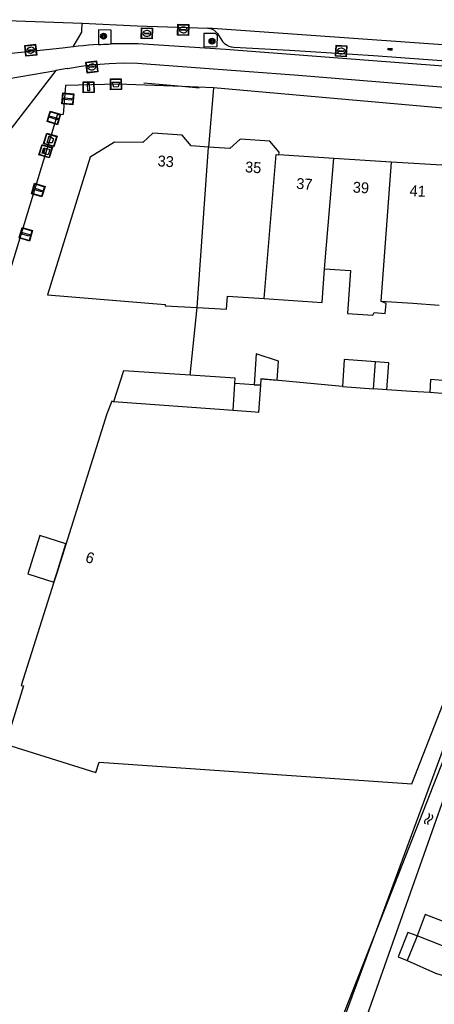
# Model space of a CAD drawing. Header units: metres. Extents: x 93870 to 95789, y 463036 to 464040.
# Tile 190 of 256: x 94926 to 94964, y 463271 to 463361. Entities that reach past the tile are written whole.
import ezdxf
from ezdxf.enums import TextEntityAlignment as Align

# ---------------------------------------------------------------- set-up
doc = ezdxf.new("R2010")
doc.units = ezdxf.units.M
doc.header["$LTSCALE"] = 25.4
for name, color, linetype in [('B_BEBOUWINGSGRENS_0', 1, 'Continuous'), ('B_LUIFEL_1', 200, 'Continuous'), ('B_TUSSENMUUR_0', 7, 'Continuous'), ('G_GRENS_ALGEMEEN_0', 7, 'Continuous'), ('K_DUIKER_LIJN_-1', 6, 'Continuous'), ('Q_BLOEMBAK_0', 93, 'Continuous'), ('Q_BOOM_0', 3, 'Continuous'), ('Q_CAI-KAST_0', 10, 'Continuous'), ('Q_INSPECTIE_OF_RIOOLPUT_0', 253, 'Continuous'), ('Q_KOLK_0', 254, 'Continuous'), ('Q_VLAGGENMAST_0', 191, 'Continuous'), ('S_GBKN_SYMBOOL_OV_GROOT_0', 7, 'Continuous'), ('S_GBKN_SYMBOOL_WATER_0', 7, 'Continuous'), ('T_MUUR_30CM_LIJN_0', 10, 'Continuous'), ('V_WEGGRENS_0', 7, 'Continuous'), ('W_WATERGRENS_0', 5, 'Continuous'), ('Z_GBKN_HUISNUMMER_0', 252, 'Continuous')]:
    doc.layers.add(name, color=color, linetype=linetype)
doc.layers.add('Q_PAAL_STEEN_0', color=7, linetype='Continuous', true_color=0xa97373)

# ---------------------------------------------------------------- blocks, each defined once
blk = doc.blocks.new('Q_BLOEMBAK')
for points in [[(-0.5, 0.5), (0.5, 0.5), (0.5, -0.5), (-0.5, -0.5)], [(-0.336, 0.197), (0.331, 0.197), (0.19, -0.251), (-0.196, -0.251)]]:
    blk.add_lwpolyline(points, close=True)
blk.add_lwpolyline([(-0.442, 0.464), (0.438, 0.464, -0.414214), (0.459, 0.442), (0.459, -0.437, -0.414214), (0.438, -0.459), (-0.442, -0.459, -0.414214), (-0.463, -0.437), (-0.463, 0.442), (-0.463, 0.444), (-0.463, 0.446), (-0.463, 0.448), (-0.462, 0.45), (-0.461, 0.451), (-0.46, 0.453), (-0.459, 0.455), (-0.458, 0.456), (-0.457, 0.457), (-0.456, 0.459), (-0.454, 0.46), (-0.453, 0.461), (-0.451, 0.462), (-0.449, 0.462), (-0.447, 0.463), (-0.446, 0.463), (-0.444, 0.464), (-0.442, 0.464)], format="xyb")
blk = doc.blocks.new('Q_CAI-KAST')
for points in [[(-0.5, 0.5), (0.5, 0.5), (0.5, -0.5), (-0.5, -0.5)], [(-0.262, 0.264), (0.25, 0.264), (0.25, 0.187), (-0.262, 0.187)], [(-0.262, 0.107), (0.25, 0.107), (0.25, -0.332), (-0.262, -0.332)]]:
    blk.add_lwpolyline(points, close=True)
blk.add_lwpolyline([(-0.442, 0.464), (0.438, 0.464, -0.414214), (0.459, 0.442), (0.459, -0.437, -0.414214), (0.438, -0.459), (-0.442, -0.459, -0.414214), (-0.463, -0.437), (-0.463, 0.442), (-0.463, 0.444), (-0.463, 0.446), (-0.463, 0.448), (-0.462, 0.45), (-0.461, 0.451), (-0.46, 0.453), (-0.459, 0.455), (-0.458, 0.456), (-0.457, 0.457), (-0.456, 0.459), (-0.454, 0.46), (-0.453, 0.461), (-0.451, 0.462), (-0.449, 0.462), (-0.447, 0.463), (-0.446, 0.463), (-0.444, 0.464), (-0.442, 0.464)], format="xyb")
blk.add_circle((-0.177, -0.034), 0.0354)
blk = doc.blocks.new('Q_VLAGGENMAST')
for points in [[(-0.5, 0.5), (0.5, 0.5), (0.5, -0.5), (-0.5, -0.5)], [(-0.08, 0.333), (0.071, 0.333), (0.071, -0.329), (-0.08, -0.329)]]:
    blk.add_lwpolyline(points, close=True)
blk.add_lwpolyline([(-0.442, 0.464), (0.438, 0.464, -0.414214), (0.459, 0.442), (0.459, -0.437, -0.414214), (0.438, -0.459), (-0.442, -0.459, -0.414214), (-0.463, -0.437), (-0.463, 0.442), (-0.463, 0.444), (-0.463, 0.446), (-0.463, 0.448), (-0.462, 0.45), (-0.461, 0.451), (-0.46, 0.453), (-0.459, 0.455), (-0.458, 0.456), (-0.457, 0.457), (-0.456, 0.459), (-0.454, 0.46), (-0.453, 0.461), (-0.451, 0.462), (-0.449, 0.462), (-0.447, 0.463), (-0.446, 0.463), (-0.444, 0.464), (-0.442, 0.464)], format="xyb")
blk = doc.blocks.new('Q_PAAL_STEEN')
for points in [[(-0.5, 0.5), (0.5, 0.5), (0.5, -0.5), (-0.5, -0.5)], [(-0.08, 0.333), (0.071, 0.333), (0.071, -0.329), (-0.08, -0.329)]]:
    blk.add_lwpolyline(points, close=True)
blk.add_lwpolyline([(-0.442, 0.464), (0.438, 0.464, -0.414214), (0.459, 0.442), (0.459, -0.437, -0.414214), (0.438, -0.459), (-0.442, -0.459, -0.414214), (-0.463, -0.437), (-0.463, 0.442), (-0.463, 0.444), (-0.463, 0.446), (-0.463, 0.448), (-0.462, 0.45), (-0.461, 0.451), (-0.46, 0.453), (-0.459, 0.455), (-0.458, 0.456), (-0.457, 0.457), (-0.456, 0.459), (-0.454, 0.46), (-0.453, 0.461), (-0.451, 0.462), (-0.449, 0.462), (-0.447, 0.463), (-0.446, 0.463), (-0.444, 0.464), (-0.442, 0.464)], format="xyb")
blk = doc.blocks.new('Q_KOLK')
blk.add_lwpolyline([(-0.5, 0.5), (0.5, 0.5), (0.5, -0.5), (-0.5, -0.5)], close=True)
for points in [[(-0.442, 0.464), (0.438, 0.464, -0.414214), (0.459, 0.442), (0.459, -0.437, -0.414214), (0.438, -0.459), (-0.442, -0.459, -0.414214), (-0.463, -0.437), (-0.463, 0.442, -0.414214), (-0.442, 0.464)], [(-0.345, 0.105, 0.380426), (-0.276, -0.18)], [(-0.008, 0.266, 0.240218), (-0.345, 0.105)], [(-0.194, 0.045, 0.853344), (-0.194, -0.032)], [(0.331, 0.111, 0.240191), (-0.008, 0.266)], [(0.185, -0.032, 0.849746), (0.185, 0.045)], [(0.267, -0.176, 0.380426), (0.331, 0.111)], [(-0.276, -0.18, 0.148452), (0.012, -0.257)], [(0.012, -0.257, 0.131742), (0.267, -0.176)]]:
    blk.add_lwpolyline(points, format="xyb")
for points in [[(-0.194, 0.045), (0.185, 0.045)], [(0.185, -0.032), (-0.194, -0.032)]]:
    blk.add_lwpolyline(points)
blk = doc.blocks.new('Q_INSPECTIE_OF_RIOOLPUT')
blk.add_lwpolyline([(-0.5, 0.5), (0.5, 0.5), (0.5, -0.5), (-0.5, -0.5)], close=True)
for points in [[(-0.442, 0.464), (0.438, 0.464, -0.414214), (0.459, 0.442), (0.459, -0.437, -0.414214), (0.438, -0.459), (-0.442, -0.459, -0.414214), (-0.463, -0.437), (-0.463, 0.442), (-0.463, 0.444), (-0.463, 0.446), (-0.463, 0.448), (-0.462, 0.45), (-0.461, 0.451), (-0.46, 0.453), (-0.459, 0.455), (-0.458, 0.456), (-0.457, 0.457), (-0.456, 0.459), (-0.454, 0.46), (-0.453, 0.461), (-0.451, 0.462), (-0.449, 0.462), (-0.447, 0.463), (-0.446, 0.463), (-0.444, 0.464), (-0.442, 0.464)], [(-0.345, 0.105, 0.380426), (-0.276, -0.18)], [(-0.008, 0.266, 0.240218), (-0.345, 0.105)], [(-0.194, 0.045, 0.853344), (-0.194, -0.032)], [(0.331, 0.111, 0.240191), (-0.008, 0.266)], [(0.185, -0.032, 0.849746), (0.185, 0.045)], [(0.267, -0.176, 0.380426), (0.331, 0.111)], [(-0.276, -0.18, 0.148452), (0.012, -0.257)], [(0.012, -0.257, 0.131742), (0.267, -0.176)]]:
    blk.add_lwpolyline(points, format="xyb")
for points in [[(-0.194, 0.045), (0.185, 0.045)], [(0.185, -0.032), (-0.194, -0.032)]]:
    blk.add_lwpolyline(points)
blk = doc.blocks.new('Q_BOOM')
for radius in [0.27, 0.18, 0.09]:
    blk.add_circle((0, 0), radius)
blk = doc.blocks.new('S_GBKN_SYMBOOL_WATER')
for points in [[(-0.5, 0.15), (-0.438, 0.212), (-0.312, 0.275), (-0.188, 0.275), (-0.062, 0.212), (0, 0.15), (0.062, 0.087), (0.188, 0.025), (0.312, 0.025), (0.438, 0.087), (0.5, 0.15)], [(-0.5, -0.15), (-0.438, -0.087), (-0.312, -0.025), (-0.188, -0.025), (-0.062, -0.087), (0, -0.15), (0.062, -0.212), (0.188, -0.275), (0.312, -0.275), (0.438, -0.212), (0.5, -0.15)]]:
    blk.add_lwpolyline(points)
blk = doc.blocks.new('S_GBKN_SYMBOOL_OV_GROOT')
for points in [[(-0.21875, 0.0625), (0.21875, 0.0625)], [(-0.21875, 0), (0.21875, 0)], [(-0.1875, 0.0625), (-0.1875, 0)], [(-0.125, 0.09375), (-0.125, 0.0625)], [(-0.125, 0), (-0.125, -0.0625)], [(-0.0625, 0.0625), (-0.0625, 0)], [(0, 0.09375), (0, 0.0625)], [(0, 0), (0, -0.0625)], [(0.0625, 0.0625), (0.0625, 0)], [(0.125, 0.09375), (0.125, 0.0625)], [(0.125, 0), (0.125, -0.0625)], [(0.1875, 0.0625), (0.1875, 0)], [(-0.21875, -0.0625), (0.21875, -0.0625)], [(-0.1875, -0.0625), (-0.1875, -0.09375)], [(-0.0625, -0.0625), (-0.0625, -0.09375)], [(0.0625, -0.0625), (0.0625, -0.09375)], [(0.1875, -0.0625), (0.1875, -0.09375)]]:
    blk.add_lwpolyline(points)

msp = doc.modelspace()

# ---------------------------------------------------------------- linework, layer by layer
at = {"layer": 'B_BEBOUWINGSGRENS_0'}
for p, q in [((94955.11, 463348.42), (94950.04, 463348.77)), ((94960.394, 463348.101), (94955.11, 463348.42)), ((94958.764, 463327.277), (94958.939, 463329.761)), ((94945.855, 463325.275), (94946.017, 463327.76)), ((94947.771, 463327.639), (94946.017, 463327.76)), ((94948.358, 463327.599), (94947.771, 463327.639)), ((94948.4, 463328.2), (94948.358, 463327.599)), ((94955.89, 463327.48), (94948.4, 463328.2)), ((94955.89, 463327.48), (94958.764, 463327.277)), ((94959.995, 463327.194), (94958.764, 463327.277)), ((94965.423, 463326.821), (94963.926, 463326.925)), ((94934.25, 463324.99), (94929.632, 463310.343)), ((94929.632, 463310.343), (94929.373, 463309.522))]:
    msp.add_line(p, q, dxfattribs=at)
for points in [[(94943.588, 463349.488), (94941.99, 463349.6), (94941.17, 463350.58), (94938.48, 463350.76), (94937.54, 463349.91), (94934.933, 463349.948), (94932.699, 463348.55), (94928.772, 463335.899), (94939.6, 463335.01), (94939.59, 463334.9), (94942.542, 463334.733)], [(94950.04, 463348.77), (94950.074, 463349.024), (94949.24, 463350.02), (94946.51, 463350.21), (94945.56, 463349.35), (94943.588, 463349.488)], [(94965.661, 463347.682), (94965.54, 463347.69), (94965.55, 463347.79), (94960.394, 463348.101)], [(94948.705, 463335.574), (94954.04, 463335.2), (94954.26, 463338.3)], [(94954.26, 463338.3), (94956.63, 463338.14), (94956.35, 463334.2), (94958.68, 463334.03), (94958.822, 463334.276), (94959.826, 463334.179), (94959.915, 463335.106), (94959.421, 463335.335)], [(94942.542, 463334.733), (94945.25, 463334.58), (94945.34, 463335.8), (94948.705, 463335.574)], [(94959.421, 463335.335), (94962.38, 463335.13), (94964.78, 463334.964)], [(94958.939, 463329.761), (94956.06, 463329.96), (94955.89, 463327.48)], [(94941.904, 463328.534), (94935.765, 463328.94), (94934.84, 463326.08)], [(94946.017, 463327.76), (94946.05, 463328.26), (94941.904, 463328.534)], [(94948.358, 463327.599), (94948.184, 463325.105), (94947.865, 463325.129), (94945.855, 463325.275)], [(94963.926, 463326.925), (94962.26, 463327.04), (94959.995, 463327.194)], [(94934.84, 463326.08), (94934.69, 463326.13), (94934.25, 463324.99)], [(94929.373, 463309.522), (94926.38, 463300.03), (94926.57, 463299.97), (94924.93, 463294.64)], [(94924.93, 463294.64), (94933.24, 463292.03), (94933.53, 463292.97), (94962.27, 463290.97), (94969.22, 463308.77)], [(94970.863, 463279.268), (94970.67, 463278.88), (94969.79, 463276.56), (94963.5, 463278.96), (94962.755, 463277.002)], [(94962.755, 463277.002), (94962.61, 463276.62), (94961.853, 463274.743)], [(94961.853, 463274.743), (94964.44, 463273.59), (94968.21, 463272.43), (94967.343, 463269.794)]]:
    msp.add_lwpolyline(points, dxfattribs=at)
at = {"layer": 'B_LUIFEL_1'}
for p, q in [((94960.163, 463329.676), (94958.939, 463329.761)), ((94959.995, 463327.194), (94960.163, 463329.676)), ((94948.4, 463328.2), (94949.911, 463328.055)), ((94963.99, 463328.123), (94963.926, 463326.925)), ((94965.487, 463328.019), (94963.99, 463328.123)), ((94929.632, 463310.343), (94930.482, 463313.041))]:
    msp.add_line(p, q, dxfattribs=at)
for points in [[(94949.911, 463328.055), (94950.033, 463329.829), (94947.968, 463330.497), (94947.771, 463327.639)], [(94947.771, 463327.639), (94947.771, 463327.639), (94948.358, 463327.599)], [(94930.482, 463313.041), (94928.094, 463313.794), (94926.986, 463310.275), (94929.373, 463309.522)], [(94929.373, 463309.522), (94929.373, 463309.522), (94929.632, 463310.343)], [(94962.755, 463277.002), (94961.925, 463277.333), (94961.023, 463275.074), (94961.853, 463274.743)]]:
    msp.add_lwpolyline(points, dxfattribs=at)
at = {"layer": 'B_TUSSENMUUR_0'}
for p, q in [((94942.542, 463334.733), (94943.588, 463349.488)), ((94954.26, 463338.3), (94955.11, 463348.42)), ((94960.394, 463348.101), (94959.421, 463335.335)), ((94945.855, 463325.275), (94934.84, 463326.08)), ((94978.384, 463270.821), (94962.755, 463277.002))]:
    msp.add_line(p, q, dxfattribs=at)
msp.add_lwpolyline([(94948.705, 463335.574), (94949.792, 463348.789), (94950.04, 463348.77)], dxfattribs=at)
at = {"layer": 'G_GRENS_ALGEMEEN_0'}
for p, q in [((94944.06, 463354.92), (94943.588, 463349.488)), ((94941.904, 463328.534), (94942.542, 463334.733))]:
    msp.add_line(p, q, dxfattribs=at)
at = {"layer": 'K_DUIKER_LIJN_-1'}
msp.add_lwpolyline([(94968.253, 463299.441), (94967.168, 463299.667), (94949.269, 463251.03), (94910.84, 463259.477), (94895.448, 463262.703), (94853.024, 463144.602), (94777.888, 463039.532)], dxfattribs=at)
at = {"layer": 'T_MUUR_30CM_LIJN_0'}
for p, q in [((94941.171, 463355.035), (94937.65, 463355.36)), ((94942.74, 463354.89), (94941.171, 463355.035))]:
    msp.add_line(p, q, dxfattribs=at)
at = {"layer": 'V_WEGGRENS_0'}
for p, q in [((94979.187, 463357.875), (94943.533, 463360.421)), ((94944.424, 463359.731), (94944.22, 463359.905)), ((94920.691, 463355.024), (94929.546, 463356.518)), ((94929.546, 463356.518), (94924.934, 463350.514)), ((94930.607, 463356.697), (94929.546, 463356.518)), ((94930.607, 463356.697), (94930.61, 463356.698)), ((94944.06, 463354.92), (94941.171, 463355.035))]:
    msp.add_line(p, q, dxfattribs=at)
for points in [[(94922.65, 463361.188), (94925.909, 463361.071), (94931.962, 463360.874)], [(94931.159, 463358.7), (94931.955, 463360.046), (94931.948, 463360.12), (94931.962, 463360.874)], [(94931.962, 463360.874), (94937.019, 463360.63), (94943.533, 463360.421)], [(94934.636, 463358.962), (94934.65, 463360.233), (94933.464, 463360.263), (94933.465, 463358.907)], [(94943.533, 463360.421), (94943.74, 463360.393), (94943.937, 463360.326), (94944.118, 463360.221), (94944.275, 463360.084), (94944.403, 463359.919), (94944.863, 463359.198), (94945.031, 463359.019), (94945.228, 463358.872), (94945.448, 463358.763), (94945.684, 463358.696), (94945.928, 463358.671), (94951.037, 463358.391), (94958.745, 463357.907), (94967.956, 463357.219)], [(94944.22, 463359.905), (94943.157, 463359.913), (94943.146, 463358.709), (94944.381, 463358.711), (94944.424, 463359.731)], [(94931.159, 463358.7), (94930.169, 463358.587), (94918.443, 463357.336), (94916.427, 463357.122)], [(94933.465, 463358.907), (94933.003, 463358.877), (94932.541, 463358.84), (94932.08, 463358.799), (94931.619, 463358.752), (94931.159, 463358.7)], [(94933.465, 463358.907), (94933.699, 463358.921), (94933.933, 463358.933), (94934.167, 463358.944), (94934.402, 463358.954), (94934.636, 463358.962)], [(95005.15, 463353.296), (95001.785, 463353.61), (94988.561, 463354.882), (94967.619, 463356.728), (94959.095, 463357.387), (94945.136, 463358.435), (94937.132, 463358.966), (94936.633, 463358.978), (94936.134, 463358.983), (94935.634, 463358.982), (94935.135, 463358.975), (94934.636, 463358.962)], [(94930.61, 463356.698), (94931.887, 463356.91), (94933.175, 463357.067), (94934.469, 463357.169), (94935.765, 463357.216), (94937.063, 463357.207), (94951.873, 463356.078), (94966.823, 463354.874), (94981.851, 463353.649), (94998.32, 463352.119), (95005.828, 463351.385), (95017.059, 463349.912), (95022.605, 463349.261)], [(94930.453, 463355.154), (94930.218, 463352.485), (94929.69, 463352.426), (94918.865, 463316.928)], [(94941.171, 463355.035), (94935.233, 463355.271), (94930.453, 463355.154)], [(95005.705, 463343.763), (95006.815, 463343.314), (95007.94, 463346.182), (95008.14, 463347.78), (95008.17, 463348.95), (94987.68, 463351.064), (94984.5, 463351.343), (94944.06, 463354.92)]]:
    msp.add_lwpolyline(points, dxfattribs=at)
at = {"layer": 'W_WATERGRENS_0'}
msp.add_line((94957.787, 463268.609), (94963.6, 463285.03), dxfattribs=at)
for points in [[(94971.852, 463306.039), (94970.439, 463306.577), (94955.811, 463269.346)], [(94963.6, 463285.03), (94965.964, 463291.707), (94971.852, 463306.039)]]:
    msp.add_lwpolyline(points, dxfattribs=at)

# ---------------------------------------------------------------- block references
at = {"layer": 'Q_BLOEMBAK_0'}
for p, rotation in [((94935.077, 463355.252), 1.402148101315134), ((94929.043, 463350.139), 73.04108509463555)]:
    msp.add_blockref('Q_BLOEMBAK', p, dxfattribs=dict(at, rotation=rotation))
at = {"layer": 'Q_BOOM_0'}
for p, rotation in [((94933.939, 463359.668), 90.04225351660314), ((94943.911, 463359.215), 87.58601905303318)]:
    msp.add_blockref('Q_BOOM', p, dxfattribs=dict(at, rotation=rotation))
at = {"layer": 'Q_CAI-KAST_0', "rotation": 73.04108509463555}
msp.add_blockref('Q_CAI-KAST', (94928.617, 463349.105), dxfattribs=at)
at = {"layer": 'Q_INSPECTIE_OF_RIOOLPUT_0'}
for p, rotation in [((94937.918, 463359.933), 178.1623101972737), ((94927.252, 463358.382), 6.089623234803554)]:
    msp.add_blockref('Q_INSPECTIE_OF_RIOOLPUT', p, dxfattribs=dict(at, rotation=rotation))
at = {"layer": 'Q_KOLK_0'}
for p, rotation in [((94941.266, 463360.254), 178.1623101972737), ((94955.782, 463358.312), 176.4070061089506), ((94932.87, 463356.841), 6.9497501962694)]:
    msp.add_blockref('Q_KOLK', p, dxfattribs=dict(at, rotation=rotation))
at = {"layer": 'Q_PAAL_STEEN_0'}
for p, rotation in [((94932.562, 463354.98), 1.402148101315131), ((94930.654, 463353.911), 84.96819975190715), ((94929.369, 463352.167), 73.04108509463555)]:
    msp.add_blockref('Q_PAAL_STEEN', p, dxfattribs=dict(at, rotation=rotation))
at = {"layer": 'Q_VLAGGENMAST_0', "rotation": 73.04108509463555}
for p in [(94927.937, 463345.533), (94926.794, 463341.472)]:
    msp.add_blockref('Q_VLAGGENMAST', p, dxfattribs=at)
at = {"layer": 'S_GBKN_SYMBOOL_OV_GROOT_0', "rotation": 175.7283213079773}
msp.add_blockref('S_GBKN_SYMBOOL_OV_GROOT', (94960.29, 463358.466), dxfattribs=at)
at = {"layer": 'S_GBKN_SYMBOOL_WATER_0', "rotation": 70.50342905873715}
msp.add_blockref('S_GBKN_SYMBOOL_WATER', (94963.832, 463287.722), dxfattribs=at)

# ---------------------------------------------------------------- texts
at = {"layer": 'Z_GBKN_HUISNUMMER_0', "linetype": 'Continuous'}
for s, rotation, p in [('33', 356.2, (94939.658, 463348.176)), ('35', 356, (94947.701, 463347.621)), ('37', 356, (94952.402, 463346.102)), ('39', 356.6, (94957.601, 463345.765)), ('41', 356.6, (94962.821, 463345.45)), ('6', 342.5, (94932.699, 463311.758))]:
    msp.add_text(s, height=1, rotation=rotation, dxfattribs=at).set_placement(p, align=Align.MIDDLE)

doc.saveas('drawing.dxf')
